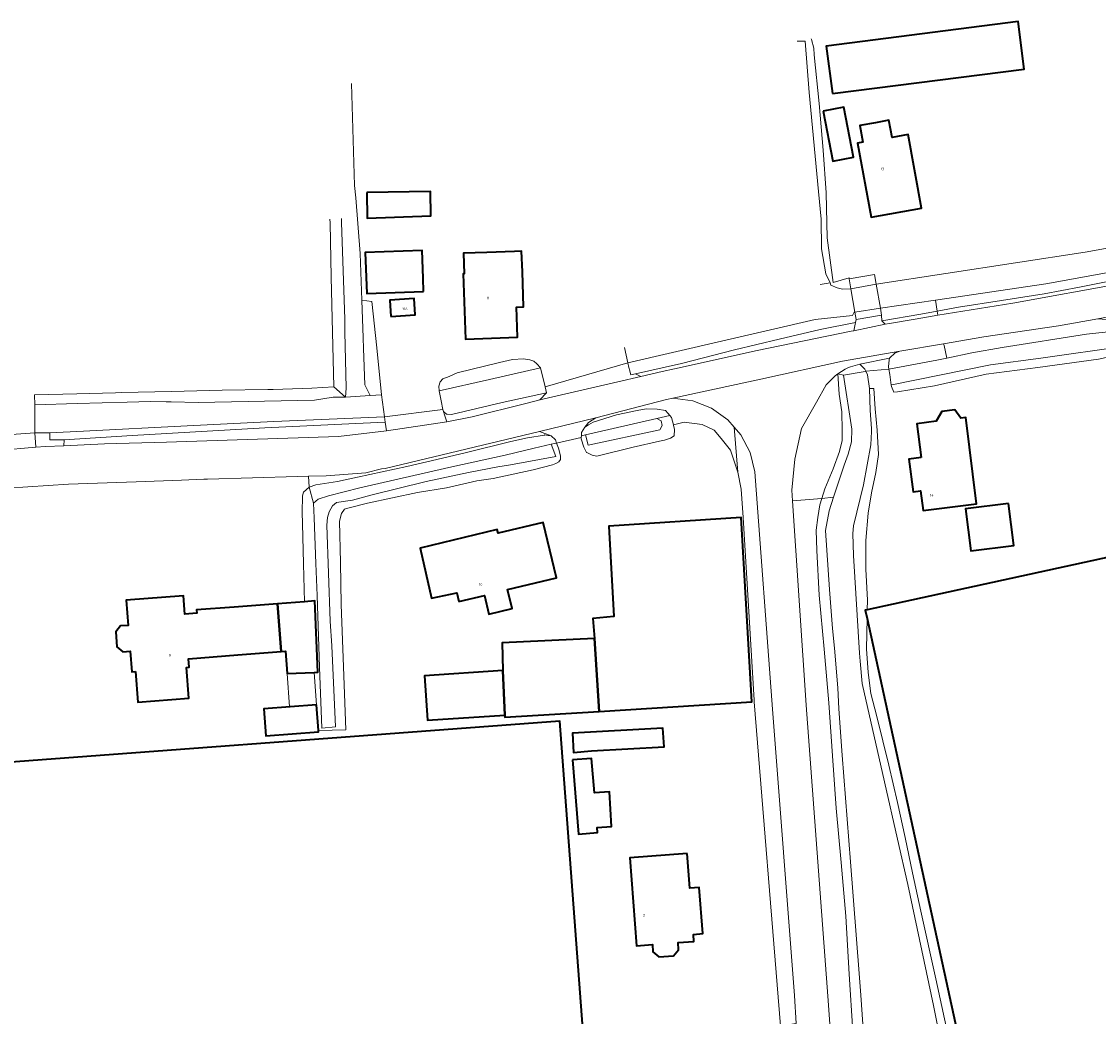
# Model space of a CAD drawing. Header units: metres. Extents: x 73718 to 76933, y 443658 to 446696.
# Tile 41 of 153: x 75013 to 75164, y 445037 to 445176. Entities that reach past the tile are written whole.
import ezdxf
from ezdxf.enums import TextEntityAlignment as Align

# ---------------------------------------------------------------- set-up
doc = ezdxf.new("R2010")
doc.units = ezdxf.units.M
for name, color, linetype, lineweight in [('B-WE-GR-BEPLANTING_CULTUUR_VASTE PLANTENVAK-GV', 90, 'Continuous', 18), ('B-WE-KW-KUNSTWERK_DEK-GV', 170, 'Continuous', 18), ('B-WE-OG-BEBOUWING-GV', 7, 'Continuous', 35), ('B-WE-OG-BEBOUWING-T18', 10, 'Continuous', 18), ('B-WE-OG-BEBOUWING_LUIFEL-GV', 7, 'Continuous', 18), ('B-WE-OG-TERREIN_ERF-GV', 7, 'Continuous', 18), ('B-WE-OG-TERREIN_OEVER-GV', 7, 'Continuous', 18), ('B-WE-OG-WATER_SLOOT-GV', 120, 'Continuous', 18), ('B-WE-OG-WEG-GV', 7, 'Continuous', 18), ('B-WE-VH-GESLOTENVERHARDING_ASFALT-GV', 10, 'Continuous', 18), ('B-WE-VH-GESLOTENVERHARDING_BETON-GV', 10, 'Continuous', 18), ('B-WE-VH-ONVERHARD-GV', 252, 'Continuous', 18), ('B-WE-VH-OPENVERHARDING-GV', 30, 'Continuous', 18), ('B-WE-VH-OPENVERHARDING_SIERBESTRATING-GV', 30, 'Continuous', 18)]:
    doc.layers.add(name, color=color, linetype=linetype, lineweight=lineweight)
doc.styles.add('NLCS-ISO-M200-T18', font='NLCS-ISO.ttf', dxfattribs={"height": 0.36})

msp = doc.modelspace()

# ---------------------------------------------------------------- linework, layer by layer
at = {"layer": 'B-WE-GR-BEPLANTING_CULTUUR_VASTE PLANTENVAK-GV', "flags": 128}
msp.add_lwpolyline([(75112.922, 445119.784), (75113.412, 445113.479), (75113.887, 445111.135), (75114.142, 445107.163), (75115.7, 445081.632), (75115.715, 445081.38), (75119.389, 445036.098), (75121.546, 445036.445), (75121.331, 445040.347), (75118.252, 445080.393), (75115.813, 445113.552), (75115.138, 445116.26), (75113.843, 445118.734)], close=True, dxfattribs=at)
at = {"layer": 'B-WE-KW-KUNSTWERK_DEK-GV', "flags": 128}
msp.add_lwpolyline([(75128.973, 445140.525), (75129.218, 445139.107), (75129.775, 445135.875), (75129.958, 445134.812), (75133.496, 445135.422), (75133.327, 445136.402), (75132.747, 445139.767), (75132.511, 445141.135)], close=True, dxfattribs=at)
at = {"layer": 'B-WE-OG-BEBOUWING-GV', "flags": 128}
for points in [[(75126.62, 445166.402), (75153.434, 445169.827), (75152.584, 445176.478), (75125.771, 445173.053)], [(75125.345, 445163.959), (75126.713, 445156.958), (75129.594, 445157.522), (75128.226, 445164.522)], [(75132.661, 445162.341), (75130.439, 445161.934), (75130.867, 445159.598), (75130.145, 445159.466), (75132.036, 445149.126), (75139.078, 445150.415), (75137.2, 445160.683), (75134.961, 445160.273), (75134.521, 445162.681)], [(75061.576, 445152.561), (75061.646, 445149.007), (75070.536, 445149.305), (75070.468, 445152.736)], [(75069.512, 445138.729), (75069.445, 445140.619), (75069.308, 445144.493), (75061.368, 445144.212), (75061.572, 445138.448)], [(75083.322, 445141.508), (75083.221, 445144.37), (75082.23, 445144.335), (75078.348, 445144.198), (75075.098, 445144.084), (75075.199, 445141.228), (75075.066, 445141.223), (75075.38, 445132.104), (75082.635, 445132.354), (75082.49, 445136.552), (75083.491, 445136.587)], [(75064.966, 445135.257), (75068.366, 445135.47), (75068.223, 445137.751), (75064.823, 445137.539)], [(75295.351, 445055.957), (75294.53, 445059.712), (75281.588, 445118.951), (75279.933, 445126.525), (75217.315, 445112.972), (75131.501, 445094.25), (75131.226, 445094.19), (75131.473, 445093.059), (75146.872, 445022.474), (75162.127, 445025.827), (75176.58, 444960.065), (75182.439, 444961.343), (75247.308, 444975.495), (75309.944, 444989.16)], [(75139.012, 445115.546), (75137.323, 445115.335), (75137.894, 445110.761), (75138.954, 445110.894), (75139.3, 445108.129), (75144.907, 445108.83), (75146.764, 445109.062), (75145.255, 445121.139), (75144.551, 445121.051), (75143.749, 445122.23), (75141.896, 445121.998), (75141.135, 445120.609), (75138.421, 445120.27)], [(75151.229, 445109.136), (75145.245, 445108.386), (75145.986, 445102.483), (75151.97, 445103.233)], [(75093.396, 445090.269), (75094.036, 445080.068), (75115.384, 445081.39), (75113.904, 445107.148), (75095.392, 445105.961), (75096.117, 445093.34), (75093.17, 445093.062)], [(75074.46, 445095.404), (75078.015, 445096.249), (75078.631, 445093.658), (75081.876, 445094.429), (75081.245, 445097.085), (75088.086, 445098.71), (75086.245, 445106.457), (75079.945, 445104.96), (75079.787, 445105.463), (75069.04, 445102.856), (75070.619, 445095.886), (75074.17, 445096.626)], [(75029.265, 445085.653), (75029.595, 445081.362), (75036.741, 445081.91), (75036.411, 445086.202), (75036.753, 445086.228), (75036.661, 445087.425), (75043.572, 445087.956), (75049.613, 445088.42), (75049.099, 445095.107), (75043.079, 445094.644), (75037.814, 445094.26), (75037.849, 445093.801), (75036.183, 445093.673), (75035.988, 445096.205), (75027.991, 445095.591), (75028.26, 445092.081), (75027.203, 445092), (75026.524, 445091.185), (75026.663, 445089.104), (75027.491, 445088.386), (75028.538, 445088.466), (75028.756, 445085.614)], [(75054.227, 445085.521), (75054.752, 445085.544), (75054.309, 445095.498), (75052.905, 445095.393), (75049.099, 445095.107), (75049.613, 445088.42), (75050.21, 445088.465), (75050.444, 445085.353)], [(75080.588, 445085.758), (75080.873, 445079.517), (75080.885, 445079.254), (75094.036, 445080.068), (75093.396, 445090.269), (75080.49, 445089.644)], [(75080.873, 445079.517), (75080.588, 445085.758), (75069.643, 445085.052), (75070.045, 445078.819)], [(75054.569, 445080.972), (75047.21, 445080.419), (75047.494, 445076.647), (75054.852, 445077.2), (75054.837, 445077.404)], [(75094.819, 444994.956), (75091.925, 445033.882), (75088.549, 445078.694), (75000, 445072.089), (74972.531, 445070.04), (74977.779, 445000), (74980.967, 444957.459), (75000, 444958.879), (75096.984, 444966.112)], [(75092.985, 445074.538), (75103.107, 445075.126), (75102.956, 445077.739), (75090.324, 445077.005), (75090.479, 445074.339)], [(75090.328, 445073.292), (75091.144, 445062.919), (75093.838, 445063.123), (75093.756, 445063.817), (75095.756, 445063.981), (75095.47, 445068.84), (75093.39, 445068.68), (75092.956, 445073.469)], [(75106.332, 445060.207), (75098.351, 445059.608), (75099.285, 445047.313), (75101.477, 445047.499), (75101.564, 445046.441), (75102.38, 445045.756), (75104.44, 445045.921), (75105.149, 445046.73), (75105.068, 445047.767), (75107.268, 445047.923), (75107.21, 445048.894), (75108.522, 445049.037), (75108.027, 445055.472), (75106.72, 445055.374)]]:
    msp.add_lwpolyline(points, close=True, dxfattribs=at)
at = {"layer": 'B-WE-OG-BEBOUWING_LUIFEL-GV', "flags": 128}
msp.add_lwpolyline([(75050.444, 445085.353), (75050.794, 445080.688), (75054.569, 445080.972), (75054.227, 445085.521)], close=True, dxfattribs=at)
at = {"layer": 'B-WE-OG-TERREIN_ERF-GV', "flags": 128}
for points in [[(75126.62, 445166.402), (75125.771, 445173.053), (75152.584, 445176.478), (75153.434, 445169.827)], [(75125.345, 445163.959), (75128.226, 445164.522), (75129.594, 445157.522), (75126.713, 445156.958)], [(75132.661, 445162.341), (75134.521, 445162.681), (75134.961, 445160.273), (75137.2, 445160.683), (75139.078, 445150.415), (75132.036, 445149.126), (75130.145, 445159.466), (75130.867, 445159.598), (75130.439, 445161.934)], [(75061.576, 445152.561), (75070.468, 445152.736), (75070.536, 445149.305), (75061.646, 445149.007)], [(75069.512, 445138.729), (75061.572, 445138.448), (75061.368, 445144.212), (75069.308, 445144.493), (75069.445, 445140.619)], [(75083.322, 445141.508), (75083.491, 445136.587), (75082.49, 445136.552), (75082.635, 445132.354), (75075.38, 445132.104), (75075.066, 445141.223), (75075.199, 445141.228), (75075.098, 445144.084), (75078.348, 445144.198), (75082.23, 445144.335), (75083.221, 445144.37)], [(75064.966, 445135.257), (75064.823, 445137.539), (75068.223, 445137.751), (75068.366, 445135.47)], [(75139.012, 445115.546), (75138.421, 445120.27), (75141.135, 445120.609), (75141.896, 445121.998), (75143.749, 445122.23), (75144.551, 445121.051), (75145.255, 445121.139), (75146.764, 445109.062), (75144.907, 445108.83), (75139.3, 445108.129), (75138.954, 445110.894), (75137.894, 445110.761), (75137.323, 445115.335)], [(75151.229, 445109.136), (75151.97, 445103.233), (75145.986, 445102.483), (75145.245, 445108.386)], [(75080.873, 445079.517), (75070.045, 445078.819), (75069.643, 445085.052), (75080.588, 445085.758), (75080.49, 445089.644), (75093.396, 445090.269), (75093.17, 445093.062), (75096.117, 445093.34), (75095.392, 445105.961), (75113.904, 445107.148), (75115.384, 445081.39), (75094.036, 445080.068), (75080.885, 445079.254)], [(75074.46, 445095.404), (75074.17, 445096.626), (75070.619, 445095.886), (75069.04, 445102.856), (75079.787, 445105.463), (75079.945, 445104.96), (75086.245, 445106.457), (75088.086, 445098.71), (75081.245, 445097.085), (75081.876, 445094.429), (75078.631, 445093.658), (75078.015, 445096.249)], [(75094.819, 444994.956), (75096.984, 444966.112), (75000, 444958.879), (74980.967, 444957.459), (74977.779, 445000), (74972.531, 445070.04), (75000, 445072.089), (75088.549, 445078.694), (75091.925, 445033.882), (75104.02, 445034.847), (75106.639, 445000), (75106.949, 444995.876)], [(75092.985, 445074.538), (75090.479, 445074.339), (75090.324, 445077.005), (75102.956, 445077.739), (75103.107, 445075.126)], [(75090.328, 445073.292), (75092.956, 445073.469), (75093.39, 445068.68), (75095.47, 445068.84), (75095.756, 445063.981), (75093.756, 445063.817), (75093.838, 445063.123), (75091.144, 445062.919)], [(75106.332, 445060.207), (75106.72, 445055.374), (75108.027, 445055.472), (75108.522, 445049.037), (75107.21, 445048.894), (75107.268, 445047.923), (75105.068, 445047.767), (75105.149, 445046.73), (75104.44, 445045.921), (75102.38, 445045.756), (75101.564, 445046.441), (75101.477, 445047.499), (75099.285, 445047.313), (75098.351, 445059.608)]]:
    msp.add_lwpolyline(points, close=True, dxfattribs=at)
for points in [[(75123.677, 445174.043), (75123.714, 445173.974), (75124.038, 445172.733), (75124.092, 445171.815), (75124.794, 445165.012), (75125.334, 445158.478), (75125.766, 445152.539), (75125.899, 445146.247), (75126.721, 445140.016), (75128.953, 445140.643), (75128.973, 445140.525), (75132.511, 445141.135), (75132.747, 445139.767), (75161.94, 445144.261), (75165.313, 445144.837)], [(75059.438, 445167.817), (75059.862, 445153.559), (75060.076, 445151.819), (75060.671, 445144.074), (75060.673, 445144.051), (75060.906, 445137.522), (75062.311, 445137.352), (75062.973, 445130.852), (75063.642, 445124.287), (75064.062, 445121.253), (75072.187, 445122.255), (75071.959, 445123.473), (75071.697, 445124.883), (75071.657, 445125.532), (75071.84, 445126.102), (75072.227, 445126.535), (75073.094, 445126.89), (75074.228, 445127.376), (75080.14, 445128.834), (75081.962, 445129.239), (75083.46, 445129.32), (75084.351, 445129.198), (75084.918, 445128.996), (75085.347, 445128.653), (75085.86, 445128.086), (75086.489, 445125.425), (75098.051, 445128.756), (75097.567, 445130.899)], [(74999.945, 445122.331), (75005.714, 445122.434), (75011.541, 445122.537), (75011.443, 445121.607), (75011.302, 445118.914), (75011.291, 445118.707), (75015.234, 445119.007), (75015.234, 445122.909), (75015.175, 445124.327), (75021.101, 445124.465), (75026.505, 445124.591), (75027.323, 445124.61), (75034.307, 445124.789), (75041.361, 445124.969), (75047.758, 445125.034), (75048.489, 445125.041), (75053.887, 445125.224), (75056.985, 445125.437), (75056.801, 445133.061), (75056.615, 445140.763), (75056.454, 445148.338), (75056.443, 445148.851)], [(75167.434, 445135.632), (75163.685, 445134.938), (75166.822, 445134.706)], [(75163.798, 445129.306), (75155.322, 445128.119), (75148.086, 445127.201), (75140.905, 445125.581), (75135.727, 445124.716), (75135.196, 445124.674), (75134.886, 445125.46), (75134.854, 445125.677), (75134.64, 445127.151), (75134.533, 445127.882), (75131.295, 445127.602), (75131.549, 445127.094), (75131.821, 445125.21), (75132.405, 445125.21), (75132.587, 445122.357), (75132.87, 445119.36), (75133.073, 445115.959), (75132.709, 445113.448), (75132.101, 445110.613), (75131.615, 445107.779), (75131.291, 445103.932), (75131.291, 445099.923), (75131.534, 445095.63), (75131.501, 445094.25), (75217.315, 445112.972)], [(75119.389, 445036.098), (75115.715, 445081.38), (75115.7, 445081.632), (75114.142, 445107.163), (75113.887, 445111.135), (75113.412, 445113.479), (75112.41, 445116.584), (75111.08, 445118.195), (75110.121, 445119.356), (75108.42, 445120.156), (75105.9, 445120.471), (75104.443, 445120.129), (75104.454, 445120.067), (75104.564, 445119.441), (75104.524, 445118.59), (75103.997, 445118.226), (75103.188, 445117.983), (75102.459, 445117.821), (75098.814, 445116.971), (75093.712, 445115.756), (75093.064, 445115.877), (75092.325, 445116.227), (75092.294, 445116.242), (75091.889, 445117.011), (75091.525, 445118.145), (75091.543, 445118.351), (75088.111, 445117.572), (75088.387, 445116.869), (75088.67, 445115.776), (75088.67, 445115.29), (75088.427, 445114.926), (75087.982, 445114.724), (75087.536, 445114.521), (75084.823, 445113.832), (75079.235, 445112.617), (75076.967, 445112.293), (75072.715, 445111.322), (75068.666, 445110.633), (75061.665, 445109.15), (75058.947, 445108.487), (75058.461, 445108.325), (75058.056, 445107.718), (75057.772, 445106.665), (75057.893, 445100.863), (75058.015, 445095.002), (75058.337, 445086.279), (75058.663, 445077.468), (75054.837, 445077.404), (75054.852, 445077.2), (75047.494, 445076.647), (75047.21, 445080.419), (75054.569, 445080.972), (75054.227, 445085.521), (75050.444, 445085.353), (75050.21, 445088.465), (75049.613, 445088.42), (75043.572, 445087.956), (75036.661, 445087.425), (75036.753, 445086.228), (75036.411, 445086.202), (75036.741, 445081.91), (75029.595, 445081.362), (75029.265, 445085.653), (75028.756, 445085.614), (75028.538, 445088.466), (75027.491, 445088.386), (75026.663, 445089.104), (75026.524, 445091.185), (75027.203, 445092), (75028.26, 445092.081), (75027.991, 445095.591), (75035.988, 445096.205), (75036.183, 445093.673), (75037.849, 445093.801), (75037.814, 445094.26), (75043.079, 445094.644), (75049.099, 445095.107), (75052.905, 445095.393), (75052.752, 445100.684), (75052.589, 445106.3), (75052.549, 445107.879), (75052.589, 445110.188), (75052.751, 445110.714), (75053.52, 445111.403), (75053.464, 445112.926), (75051.895, 445112.88), (75039.346, 445112.517), (75038.846, 445112.503), (75035.724, 445112.387), (75029.383, 445112.155), (75019.895, 445111.805), (75000, 445110.501)], [(75146.872, 445022.474), (75131.473, 445093.059), (75131.372, 445088.827), (75131.615, 445085.506), (75131.98, 445082.55), (75132.83, 445079.351), (75134.49, 445072.548), (75135.746, 445067.324), (75136.773, 445062.429), (75137.811, 445057.484), (75138.985, 445052.139), (75141.091, 445042.703), (75142.542, 445036.042)]]:
    msp.add_lwpolyline(points, dxfattribs=at)
at = {"layer": 'B-WE-OG-TERREIN_OEVER-GV', "flags": 128}
for points in [[(75121.705, 445173.738), (75122.828, 445173.712), (75123.405, 445166.559), (75124.701, 445152.704), (75125.038, 445148.878), (75125.126, 445144.698), (75125.709, 445141.199), (75126.311, 445139.95), (75126.427, 445139.612), (75127.282, 445139.265), (75128.024, 445139.073), (75129.218, 445139.107), (75128.973, 445140.525), (75128.953, 445140.643), (75126.721, 445140.016), (75125.899, 445146.247), (75125.766, 445152.539), (75125.334, 445158.478), (75124.794, 445165.012), (75124.092, 445171.815), (75124.038, 445172.733), (75123.714, 445173.974), (75123.677, 445174.043)], [(75056.443, 445148.851), (75056.454, 445148.338), (75056.615, 445140.763), (75056.801, 445133.061), (75056.985, 445125.437), (75058.59, 445123.979), (75058.727, 445125.217), (75058.541, 445133.103), (75058.499, 445134.861), (75058.071, 445148.389), (75058.053, 445148.96)], [(75142.542, 445036.042), (75141.091, 445042.703), (75138.985, 445052.139), (75137.811, 445057.484), (75136.773, 445062.429), (75135.746, 445067.324), (75134.49, 445072.548), (75132.83, 445079.351), (75131.98, 445082.55), (75131.615, 445085.506), (75131.372, 445088.827), (75131.473, 445093.059), (75131.226, 445094.19), (75131.501, 445094.25), (75131.534, 445095.63), (75131.291, 445099.923), (75131.291, 445103.932), (75131.615, 445107.779), (75132.101, 445110.613), (75132.709, 445113.448), (75133.073, 445115.959), (75132.87, 445119.36), (75132.587, 445122.357), (75132.405, 445125.21), (75131.821, 445125.21), (75131.882, 445122.12), (75132.091, 445119.613), (75132.075, 445119.201), (75132, 445117.328), (75130.994, 445111.722), (75129.578, 445105.975), (75129.501, 445104.927), (75129.562, 445101.85), (75130.42, 445088.208), (75130.519, 445087.085), (75130.797, 445083.953), (75133.909, 445070.239), (75135.719, 445062.192), (75137.145, 445055.855), (75140.77, 445038.937), (75141.304, 445036.158)], [(75131.816, 445022.803), (75130.584, 445040.396), (75130.35, 445043.449), (75129.151, 445059.052), (75128.007, 445073.959), (75127.512, 445080.402), (75127.386, 445083.335), (75126.9, 445088.882), (75126.659, 445091.64), (75126.23, 445097.097), (75125.645, 445105.322), (75126.191, 445108.09), (75126.802, 445109.982), (75125.167, 445109.839), (75124.893, 445108.953), (75124.616, 445107.178), (75124.346, 445105.396), (75124.454, 445102.535), (75124.778, 445096.325), (75125.456, 445088.755), (75126.128, 445081.261), (75126.644, 445073.854), (75127.154, 445066.521), (75127.832, 445058.951), (75128.504, 445051.457), (75128.992, 445043.344), (75129.476, 445035.313)]]:
    msp.add_lwpolyline(points, dxfattribs=at)
for points in [[(75141.01, 445137.541), (75141.274, 445136.004), (75144.243, 445136.534), (75150.267, 445137.484), (75156.23, 445138.424), (75161.168, 445139.374), (75166.057, 445140.314), (75171.89, 445141.291), (75177.665, 445142.258), (75184.036, 445143.716), (75185.556, 445144.313), (75186.142, 445144.418), (75186.2, 445145.124), (75186.209, 445145.232), (75156.423, 445139.827)], [(75062.042, 445124.19), (75063.642, 445124.287), (75062.973, 445130.852), (75062.311, 445137.352), (75060.906, 445137.522), (75061.094, 445132.268), (75061.138, 445130.797), (75061.291, 445125.691)], [(75133.496, 445135.422), (75133.512, 445134.631), (75138.995, 445135.597), (75141.274, 445136.004), (75141.01, 445137.541), (75133.327, 445136.402)], [(75098.051, 445128.756), (75098.19, 445128.143), (75098.23, 445127.988), (75098.279, 445127.794), (75098.457, 445127.099), (75099.124, 445127.247), (75105.53, 445128.665), (75112.942, 445130.585), (75119.19, 445132.067), (75124.914, 445133.416), (75129.876, 445134.409), (75129.958, 445134.812), (75129.775, 445135.875), (75129.681, 445135.861), (75129.442, 445135.397), (75124.225, 445134.854)], [(75142.168, 445131.452), (75142.223, 445131.204), (75142.612, 445129.44), (75146.099, 445130.169), (75150.358, 445130.9), (75162.148, 445132.775), (75164.737, 445133.059), (75167.325, 445133.342), (75168.687, 445133.492), (75168.658, 445133.626), (75168.194, 445134.09), (75168.112, 445134.172), (75167.956, 445134.328), (75167.869, 445134.357), (75166.822, 445134.706), (75163.685, 445134.938), (75158.223, 445133.928), (75147.806, 445132.422)], [(75134.854, 445125.677), (75134.886, 445125.46), (75135.196, 445124.674), (75135.727, 445124.716), (75140.905, 445125.581), (75148.086, 445127.201), (75155.322, 445128.119), (75163.798, 445129.306), (75166.552, 445129.9), (75167.848, 445130.278), (75168.766, 445130.656), (75168.775, 445130.678), (75169.09, 445131.466), (75168.928, 445132.384), (75168.687, 445133.492), (75167.325, 445133.342), (75167.349, 445133.052), (75167.513, 445131.098), (75155.749, 445129.431), (75148.711, 445128.496), (75134.914, 445125.688)], [(75135.406, 445130.173), (75134.583, 445129.448), (75134.565, 445129.212), (75134.486, 445128.205), (75134.533, 445127.882), (75138.249, 445128.58), (75141.237, 445129.153), (75142.612, 445129.44), (75142.223, 445131.204), (75142.168, 445131.452), (75136.036, 445130.396), (75135.425, 445130.196)], [(75085.86, 445128.086), (75085.347, 445128.653), (75084.918, 445128.996), (75084.351, 445129.198), (75083.46, 445129.32), (75081.962, 445129.239), (75080.14, 445128.834), (75074.228, 445127.376), (75073.094, 445126.89), (75072.227, 445126.535), (75071.84, 445126.102), (75071.657, 445125.532), (75071.697, 445124.883), (75078.719, 445126.466)], [(75129.169, 445128.228), (75128.876, 445128.105), (75128.404, 445127.907), (75127.372, 445127.222), (75128.19, 445127.042), (75131.193, 445127.584), (75131.295, 445127.602), (75131.142, 445127.909), (75130.441, 445128.574)], [(75125.167, 445109.839), (75126.802, 445109.982), (75128.257, 445114.486), (75128.825, 445116.03), (75129.319, 445117.74), (75129.348, 445119.519), (75128.19, 445127.042), (75127.372, 445127.222), (75127.566, 445124.382), (75127.93, 445121.952), (75128.011, 445119.32), (75127.971, 445117.903), (75127.606, 445116.364), (75126.715, 445113.974), (75125.581, 445111.18)], [(75015.234, 445122.909), (75021.141, 445123.079), (75028.096, 445123.278), (75031.368, 445123.376), (75033.557, 445123.339), (75034.272, 445123.322), (75038.009, 445123.233), (75054.288, 445123.567), (75056.885, 445123.971), (75058.59, 445123.979), (75056.985, 445125.437), (75053.887, 445125.224), (75048.489, 445125.041), (75047.758, 445125.034), (75041.361, 445124.969), (75034.307, 445124.789), (75027.323, 445124.61), (75026.505, 445124.591), (75021.101, 445124.465), (75015.175, 445124.327)], [(75091.561, 445118.557), (75092.159, 445118.696), (75102.12, 445121.009), (75103.913, 445121.425), (75103.633, 445121.749), (75103.294, 445122.119), (75102.135, 445122.316), (75100.636, 445122.356), (75099.341, 445122.113), (75096.465, 445121.506), (75093.211, 445120.479), (75092.581, 445120.108), (75092.026, 445119.78), (75091.601, 445119.021)], [(75017.302, 445119.007), (75017.302, 445118.011), (75019.307, 445118.011), (75028.817, 445118.6), (75047.328, 445119.694), (75060.044, 445120.28), (75064.17, 445120.475), (75064.062, 445121.253), (75048.595, 445120.579), (75036.475, 445119.976), (75022.01, 445119.246)], [(75103.188, 445117.983), (75103.997, 445118.226), (75104.524, 445118.59), (75104.564, 445119.441), (75104.454, 445120.067), (75104.443, 445120.129), (75104.159, 445121.142), (75103.913, 445121.425), (75102.12, 445121.009), (75102.706, 445120.665), (75102.872, 445120.006), (75102.52, 445119.425), (75092.53, 445117.279), (75092.159, 445118.696), (75091.561, 445118.557), (75091.543, 445118.351), (75091.525, 445118.145), (75091.889, 445117.011), (75092.294, 445116.242), (75092.325, 445116.227), (75093.064, 445115.877), (75093.712, 445115.756), (75098.814, 445116.971), (75102.459, 445117.821)], [(75054.837, 445077.404), (75058.663, 445077.468), (75058.337, 445086.279), (75058.015, 445095.002), (75057.893, 445100.863), (75057.772, 445106.665), (75058.056, 445107.718), (75058.461, 445108.325), (75058.947, 445108.487), (75061.665, 445109.15), (75068.666, 445110.633), (75072.715, 445111.322), (75076.967, 445112.293), (75079.235, 445112.617), (75084.823, 445113.832), (75087.536, 445114.521), (75087.982, 445114.724), (75088.427, 445114.926), (75088.67, 445115.29), (75088.67, 445115.776), (75088.387, 445116.869), (75088.111, 445117.572), (75087.359, 445117.404), (75087.973, 445115.703), (75081.672, 445114.531), (75079.887, 445114.229), (75075.788, 445113.455), (75069.862, 445112.17), (75062.168, 445110.299), (75059.583, 445109.592), (75057.374, 445109.263), (75056.802, 445108.806), (75056.322, 445107.96), (75056.094, 445107.183), (75056.003, 445106.086), (75056.46, 445092.673), (75056.712, 445089.203), (75057.193, 445077.884), (75055.31, 445077.712), (75054.979, 445086.236), (75054.64, 445096.279), (75054.483, 445100.745), (75054.259, 445107.126), (75054.131, 445109.16), (75053.52, 445111.403), (75052.751, 445110.714), (75052.589, 445110.188), (75052.549, 445107.879), (75052.589, 445106.3), (75052.752, 445100.684), (75052.905, 445095.393), (75054.309, 445095.498), (75054.752, 445085.544), (75054.227, 445085.521), (75054.569, 445080.972)], [(75053.52, 445111.403), (75054.131, 445109.16), (75054.808, 445109.729), (75056.25, 445110.177), (75060.615, 445111.321), (75073.454, 445114.245), (75080.911, 445115.855), (75084.979, 445116.872), (75087.359, 445117.404), (75088.111, 445117.572), (75087.941, 445118.003), (75087.334, 445118.57), (75086.922, 445118.626), (75086.443, 445118.692), (75086.41, 445118.686), (75084.054, 445118.287), (75081.705, 445117.76), (75075.509, 445116.262), (75071.379, 445115.25), (75067.193, 445114.283), (75060.268, 445112.795), (75057.489, 445112.212), (75054.492, 445111.727)]]:
    msp.add_lwpolyline(points, close=True, dxfattribs=at)
at = {"layer": 'B-WE-OG-WATER_SLOOT-GV', "flags": 128}
for points in [[(75124.906, 445139.726), (75126.311, 445139.95), (75125.709, 445141.199), (75125.126, 445144.698), (75125.038, 445148.878), (75124.701, 445152.704), (75123.405, 445166.559), (75122.828, 445173.712), (75121.705, 445173.738)], [(75062.042, 445124.19), (75061.291, 445125.691), (75061.138, 445130.797), (75061.094, 445132.268), (75060.906, 445137.522), (75060.673, 445144.051), (75060.671, 445144.074), (75060.076, 445151.819), (75059.862, 445153.559), (75059.438, 445167.817)], [(75058.053, 445148.96), (75058.071, 445148.389), (75058.499, 445134.861), (75058.541, 445133.103), (75058.727, 445125.217), (75058.59, 445123.979), (75062.042, 445124.19)], [(75141.304, 445036.158), (75140.77, 445038.937), (75137.145, 445055.855), (75135.719, 445062.192), (75133.909, 445070.239), (75130.797, 445083.953), (75130.519, 445087.085), (75130.42, 445088.208), (75129.562, 445101.85), (75129.501, 445104.927), (75129.578, 445105.975), (75130.994, 445111.722), (75132, 445117.328), (75132.075, 445119.201), (75132.091, 445119.613), (75131.882, 445122.12), (75131.821, 445125.21), (75131.549, 445127.094), (75131.295, 445127.602), (75131.193, 445127.584), (75128.19, 445127.042), (75129.348, 445119.519), (75129.319, 445117.74), (75128.825, 445116.03), (75128.257, 445114.486), (75126.802, 445109.982), (75126.191, 445108.09), (75125.645, 445105.322), (75126.23, 445097.097), (75126.659, 445091.64), (75126.9, 445088.882), (75127.386, 445083.335), (75127.512, 445080.402), (75128.007, 445073.959), (75129.151, 445059.052), (75130.35, 445043.449), (75130.584, 445040.396), (75131.816, 445022.803)]]:
    msp.add_lwpolyline(points, dxfattribs=at)
for points in [[(75134.533, 445127.882), (75134.64, 445127.151), (75134.854, 445125.677), (75134.914, 445125.688), (75148.711, 445128.496), (75155.749, 445129.431), (75167.513, 445131.098), (75167.349, 445133.052), (75167.325, 445133.342), (75164.737, 445133.059), (75162.148, 445132.775), (75150.358, 445130.9), (75146.099, 445130.169), (75142.612, 445129.44), (75141.237, 445129.153), (75138.249, 445128.58)], [(75071.697, 445124.883), (75071.959, 445123.473), (75072.187, 445122.255), (75072.281, 445121.973), (75072.744, 445121.593), (75072.828, 445121.587), (75073.431, 445121.543), (75080.495, 445123.239), (75086.683, 445124.604), (75086.489, 445125.425), (75085.86, 445128.086), (75078.719, 445126.466)], [(75015.234, 445122.909), (75015.234, 445119.007), (75017.302, 445119.007), (75022.01, 445119.246), (75036.475, 445119.976), (75048.595, 445120.579), (75064.062, 445121.253), (75063.642, 445124.287), (75062.042, 445124.19), (75058.59, 445123.979), (75056.885, 445123.971), (75054.288, 445123.567), (75038.009, 445123.233), (75034.272, 445123.322), (75033.557, 445123.339), (75031.368, 445123.376), (75028.096, 445123.278), (75021.141, 445123.079)], [(75102.52, 445119.425), (75102.872, 445120.006), (75102.706, 445120.665), (75102.12, 445121.009), (75092.159, 445118.696), (75092.53, 445117.279)], [(75075.788, 445113.455), (75079.887, 445114.229), (75081.672, 445114.531), (75087.973, 445115.703), (75087.359, 445117.404), (75084.979, 445116.872), (75080.911, 445115.855), (75073.454, 445114.245), (75060.615, 445111.321), (75056.25, 445110.177), (75054.808, 445109.729), (75054.131, 445109.16), (75054.259, 445107.126), (75054.483, 445100.745), (75054.64, 445096.279), (75054.979, 445086.236), (75055.31, 445077.712), (75057.193, 445077.884), (75056.712, 445089.203), (75056.46, 445092.673), (75056.003, 445106.086), (75056.094, 445107.183), (75056.322, 445107.96), (75056.802, 445108.806), (75057.374, 445109.263), (75059.583, 445109.592), (75062.168, 445110.299), (75069.862, 445112.17)]]:
    msp.add_lwpolyline(points, close=True, dxfattribs=at)
at = {"layer": 'B-WE-OG-WEG-GV', "flags": 128}
for points in [[(75141.274, 445136.004), (75141.374, 445135.421), (75151.817, 445137.128), (75167.266, 445139.909), (75178.801, 445142.161), (75185.208, 445143.376), (75186.142, 445144.418), (75185.556, 445144.313), (75184.036, 445143.716), (75177.665, 445142.258), (75171.89, 445141.291), (75166.057, 445140.314), (75161.168, 445139.374), (75156.23, 445138.424), (75150.267, 445137.484), (75144.243, 445136.534)], [(75133.512, 445134.631), (75133.994, 445134.16), (75134.596, 445134.284), (75138.198, 445134.902), (75141.374, 445135.421), (75141.274, 445136.004), (75138.995, 445135.597)], [(75099.124, 445127.247), (75099.881, 445126.856), (75102.842, 445127.571), (75104.582, 445127.954), (75116.141, 445130.493), (75129.232, 445133.182), (75129.643, 445133.266), (75129.876, 445134.409), (75124.914, 445133.416), (75119.19, 445132.067), (75112.942, 445130.585), (75105.53, 445128.665)], [(75125.581, 445111.18), (75126.715, 445113.974), (75127.606, 445116.364), (75127.971, 445117.903), (75128.011, 445119.32), (75127.93, 445121.952), (75127.566, 445124.382), (75127.372, 445127.222), (75127.022, 445126.964), (75125.761, 445125.703), (75124.389, 445123.291), (75122.314, 445119.586), (75121.379, 445115.324), (75120.949, 445110.982), (75121.05, 445109.48), (75125.167, 445109.839)], [(75072.281, 445121.973), (75072.442, 445121.495), (75072.769, 445120.528), (75076.327, 445121.235), (75083.823, 445123.109), (75085.779, 445123.616), (75086.683, 445124.604), (75080.495, 445123.239), (75073.431, 445121.543), (75072.828, 445121.587), (75072.744, 445121.593)], [(75103.913, 445121.425), (75104.159, 445121.142), (75104.443, 445120.129), (75105.9, 445120.471), (75108.42, 445120.156), (75110.121, 445119.356), (75111.08, 445118.195), (75112.41, 445116.584), (75113.412, 445113.479), (75112.922, 445119.784), (75112.002, 445120.833), (75109.719, 445122.439), (75107.121, 445123.463), (75104.356, 445123.846), (75103.474, 445123.672), (75093.576, 445121.07), (75092.573, 445120.44), (75092.026, 445119.78), (75092.581, 445120.108), (75093.211, 445120.479), (75096.465, 445121.506), (75099.341, 445122.113), (75100.636, 445122.356), (75102.135, 445122.316), (75103.294, 445122.119), (75103.633, 445121.749)], [(75064.334, 445119.29), (75064.17, 445120.475), (75060.044, 445120.28), (75047.328, 445119.694), (75028.817, 445118.6), (75019.307, 445118.011), (75019.278, 445117.199), (75024.955, 445117.44), (75033.592, 445117.686), (75057.652, 445118.482)], [(75085.698, 445119.197), (75064.161, 445114.026), (75063.63, 445113.96), (75061.433, 445113.401), (75055.918, 445112.998), (75053.464, 445112.926), (75053.52, 445111.403), (75054.492, 445111.727), (75057.489, 445112.212), (75060.268, 445112.795), (75067.193, 445114.283), (75071.379, 445115.25), (75075.509, 445116.262), (75081.705, 445117.76), (75084.054, 445118.287), (75086.41, 445118.686), (75086.443, 445118.692), (75086.922, 445118.626), (75087.334, 445118.57)]]:
    msp.add_lwpolyline(points, close=True, dxfattribs=at)
msp.add_lwpolyline([(75129.476, 445035.313), (75128.992, 445043.344), (75128.504, 445051.457), (75127.832, 445058.951), (75127.154, 445066.521), (75126.644, 445073.854), (75126.128, 445081.261), (75125.456, 445088.755), (75124.778, 445096.325), (75124.454, 445102.535), (75124.346, 445105.396), (75124.616, 445107.178), (75124.893, 445108.953), (75125.167, 445109.839), (75121.05, 445109.48), (75122.964, 445080.946), (75125.978, 445040.24), (75128.868, 445000)], dxfattribs=at)
at = {"layer": 'B-WE-VH-GESLOTENVERHARDING_ASFALT-GV', "flags": 128}
for points in [[(75167.266, 445139.909), (75151.817, 445137.128), (75141.374, 445135.421), (75138.198, 445134.902), (75134.596, 445134.284), (75133.994, 445134.16), (75129.643, 445133.266), (75129.232, 445133.182), (75116.141, 445130.493), (75104.582, 445127.954), (75102.842, 445127.571), (75099.881, 445126.856), (75096.641, 445126.111), (75085.779, 445123.616), (75083.823, 445123.109), (75076.327, 445121.235), (75072.769, 445120.528), (75064.334, 445119.29), (75057.652, 445118.482), (75033.592, 445117.686), (75024.955, 445117.44), (75019.278, 445117.199), (75016.724, 445117.09), (75015.337, 445116.975), (75010.066, 445116.537)], [(75000, 445110.501), (75019.895, 445111.805), (75029.383, 445112.155), (75035.724, 445112.387), (75038.846, 445112.503), (75039.346, 445112.517), (75051.895, 445112.88), (75053.464, 445112.926), (75055.918, 445112.998), (75061.433, 445113.401), (75063.63, 445113.96), (75064.161, 445114.026), (75085.698, 445119.197), (75093.576, 445121.07), (75103.474, 445123.672), (75104.356, 445123.846), (75116.649, 445126.517), (75128.028, 445128.989), (75136.036, 445130.396), (75142.168, 445131.452), (75147.806, 445132.422), (75158.223, 445133.928), (75163.685, 445134.938), (75167.434, 445135.632)], [(75128.868, 445000), (75125.978, 445040.24), (75122.964, 445080.946), (75121.05, 445109.48), (75120.949, 445110.982), (75121.379, 445115.324), (75122.314, 445119.586), (75124.389, 445123.291), (75125.761, 445125.703), (75127.022, 445126.964), (75127.372, 445127.222), (75128.404, 445127.907), (75128.876, 445128.105), (75129.169, 445128.228), (75130.441, 445128.574), (75134.583, 445129.448), (75135.406, 445130.173), (75135.425, 445130.196), (75136.036, 445130.396), (75128.028, 445128.989), (75116.649, 445126.517), (75104.356, 445123.846), (75107.121, 445123.463), (75109.719, 445122.439), (75112.002, 445120.833), (75112.922, 445119.784), (75113.843, 445118.734), (75115.138, 445116.26), (75115.813, 445113.552), (75118.252, 445080.393), (75121.331, 445040.347), (75121.546, 445036.445)]]:
    msp.add_lwpolyline(points, dxfattribs=at)
for points in [[(75099.881, 445126.856), (75099.124, 445127.247), (75098.457, 445127.099), (75098.279, 445127.794), (75098.23, 445127.988), (75098.19, 445128.143), (75098.051, 445128.756), (75086.489, 445125.425), (75086.683, 445124.604), (75085.779, 445123.616), (75096.641, 445126.111)], [(75064.062, 445121.253), (75064.17, 445120.475), (75064.334, 445119.29), (75072.769, 445120.528), (75072.442, 445121.495), (75072.281, 445121.973), (75072.187, 445122.255)], [(75087.334, 445118.57), (75087.941, 445118.003), (75088.111, 445117.572), (75091.543, 445118.351), (75091.561, 445118.557), (75091.601, 445119.021), (75092.026, 445119.78), (75092.573, 445120.44), (75093.576, 445121.07), (75085.698, 445119.197)], [(75015.337, 445116.975), (75015.234, 445119.007), (75011.291, 445118.707), (75011.116, 445117.192), (75010.53, 445117.162), (75010.066, 445116.537)]]:
    msp.add_lwpolyline(points, close=True, dxfattribs=at)
at = {"layer": 'B-WE-VH-GESLOTENVERHARDING_BETON-GV', "flags": 128}
msp.add_lwpolyline([(75015.234, 445119.007), (75015.337, 445116.975), (75016.724, 445117.09), (75019.278, 445117.199), (75019.307, 445118.011), (75017.302, 445118.011), (75017.302, 445119.007)], close=True, dxfattribs=at)
at = {"layer": 'B-WE-VH-ONVERHARD-GV', "flags": 128}
for points in [[(75129.218, 445139.107), (75132.747, 445139.767), (75132.511, 445141.135), (75128.973, 445140.525)], [(75129.775, 445135.875), (75129.958, 445134.812), (75133.496, 445135.422), (75133.327, 445136.402)]]:
    msp.add_lwpolyline(points, close=True, dxfattribs=at)
at = {"layer": 'B-WE-VH-OPENVERHARDING-GV', "flags": 128}
msp.add_lwpolyline([(75128.973, 445140.525), (75129.218, 445139.107), (75129.775, 445135.875), (75129.958, 445134.812), (75133.496, 445135.422), (75133.327, 445136.402), (75132.747, 445139.767), (75132.511, 445141.135)], close=True, dxfattribs=at)
at = {"layer": 'B-WE-VH-OPENVERHARDING_SIERBESTRATING-GV', "flags": 128}
for points in [[(75129.643, 445133.266), (75133.994, 445134.16), (75133.512, 445134.631), (75133.496, 445135.422), (75129.958, 445134.812), (75129.876, 445134.409)], [(75131.295, 445127.602), (75134.533, 445127.882), (75134.486, 445128.205), (75134.565, 445129.212), (75134.583, 445129.448), (75130.441, 445128.574), (75131.142, 445127.909)]]:
    msp.add_lwpolyline(points, close=True, dxfattribs=at)

# ---------------------------------------------------------------- texts
at = {"layer": 'B-WE-OG-BEBOUWING-T18', "style": 'NLCS-ISO-M200-T18'}
for s, p in [('13', (75133.619, 445155.881)), ('11', (75078.528, 445137.837)), ('11A', (75066.909, 445136.326)), ('14', (75140.511, 445110.269)), ('10', (75077.499, 445097.796)), ('8', (75034.109, 445087.919)), ('2', (75100.315, 445051.577))]:
    msp.add_text(s, height=0.36, dxfattribs=at).set_placement(p, align=Align.MIDDLE)

doc.saveas('drawing.dxf')
